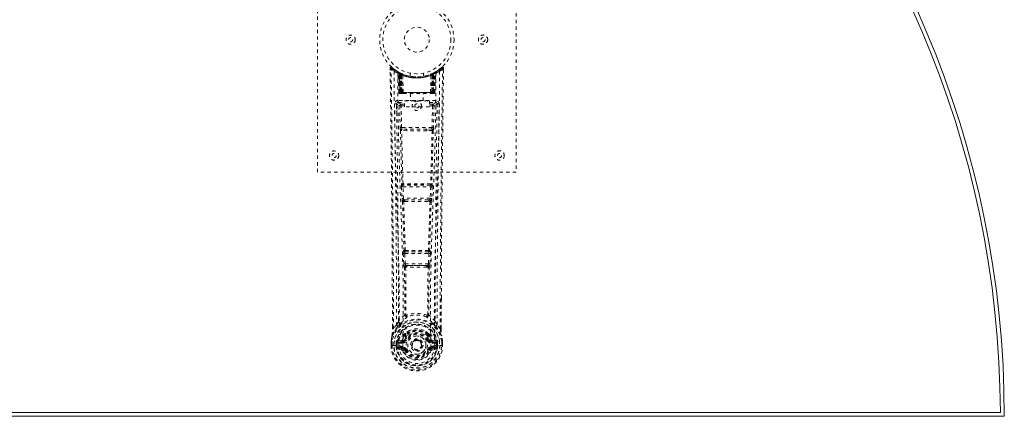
# Model space of a CAD drawing. Header units: inches. Extents: x -63 to 73, y -90 to 53.
# Tile 3 of 4: x 43 to 73, y 23 to 35. Entities that reach past the tile are written whole.
import ezdxf

# ---------------------------------------------------------------- set-up
doc = ezdxf.new("R2010")
doc.units = ezdxf.units.IN
doc.header["$MEASUREMENT"] = 0
doc.linetypes.add('SLD-Dashed', pattern=[0.075, 0.05, -0.025])
doc.linetypes.add('SLD-Solid', pattern=[0])

msp = doc.modelspace()

# ---------------------------------------------------------------- linework, layer by layer
at = {"color": 7, "linetype": 'SLD-Dashed', "lineweight": 0}
for p, q in [((52.096, 30.241), (52.096, 38.241)), ((58.096, 38.241), (58.096, 30.241)), ((54.289, 33.383), (54.29, 33.316)), ((54.319, 33.383), (54.339, 33.405)), ((54.38, 33.37), (54.338, 33.404)), ((55.853, 33.404), (55.812, 33.37)), ((55.902, 33.383), (55.872, 33.383)), ((55.9, 33.319), (55.901, 33.383)), ((55.901, 33.316), (55.902, 33.383)), ((55.902, 33.316), (55.902, 33.383)), ((54.528, 33.268), (54.514, 33.275)), ((54.534, 33.263), (54.52, 33.271)), ((54.543, 33.243), (54.529, 33.251)), ((54.55, 32.645), (54.529, 33.251)), ((54.563, 32.645), (54.543, 33.243)), ((54.581, 33.239), (54.546, 33.257)), ((54.63, 33.197), (54.561, 33.232)), ((54.582, 32.645), (54.561, 33.232)), ((54.562, 33.235), (54.584, 32.642)), ((54.575, 33.242), (54.601, 33.228)), ((54.589, 33.202), (54.601, 33.228)), ((54.589, 33.202), (54.589, 32.645)), ((54.596, 33.199), (54.589, 33.202)), ((54.596, 33.199), (54.609, 33.225)), ((54.596, 32.645), (54.596, 33.199)), ((54.613, 33.223), (54.598, 33.23)), ((54.601, 33.228), (54.609, 33.225)), ((54.602, 33.196), (54.614, 33.222)), ((54.602, 32.645), (54.602, 33.196)), ((54.602, 33.196), (54.609, 33.193)), ((54.609, 33.193), (54.621, 33.219)), ((54.609, 33.193), (54.609, 32.645)), ((54.614, 33.222), (54.613, 33.223)), ((54.621, 33.187), (54.633, 33.214)), ((54.621, 33.187), (54.621, 32.645)), ((54.627, 33.184), (54.621, 33.187)), ((54.627, 33.184), (54.639, 33.211)), ((54.627, 32.645), (54.627, 33.184)), ((54.63, 33.197), (54.631, 33.196)), ((54.649, 32.645), (54.63, 33.197)), ((54.631, 33.196), (54.65, 32.645)), ((54.633, 33.214), (54.639, 33.211)), ((54.68, 32.645), (54.675, 33.167)), ((54.896, 33.231), (54.896, 33.134)), ((55.296, 33.134), (55.296, 33.231)), ((55.512, 32.645), (55.516, 33.167)), ((55.542, 32.645), (55.561, 33.196)), ((55.562, 33.197), (55.543, 32.645)), ((55.553, 33.211), (55.559, 33.214)), ((55.553, 33.211), (55.565, 33.184)), ((55.559, 33.214), (55.571, 33.187)), ((55.561, 33.196), (55.562, 33.197)), ((55.631, 33.232), (55.562, 33.197)), ((55.571, 33.187), (55.565, 33.184)), ((55.565, 33.184), (55.565, 32.645)), ((55.57, 33.219), (55.583, 33.193)), ((55.578, 33.222), (55.571, 33.219)), ((55.571, 32.645), (55.571, 33.187)), ((55.585, 33.226), (55.577, 33.222)), ((55.577, 33.222), (55.59, 33.196)), ((55.579, 33.223), (55.578, 33.222)), ((55.646, 33.257), (55.579, 33.223)), ((55.583, 33.225), (55.59, 33.228)), ((55.583, 33.225), (55.595, 33.199)), ((55.583, 33.193), (55.59, 33.196)), ((55.583, 32.645), (55.583, 33.193)), ((55.59, 33.196), (55.589, 32.645)), ((55.59, 33.228), (55.599, 33.233)), ((55.59, 33.228), (55.603, 33.202)), ((55.603, 33.202), (55.595, 33.199)), ((55.595, 33.199), (55.595, 32.645)), ((55.603, 32.645), (55.603, 33.202)), ((55.608, 32.642), (55.63, 33.235)), ((55.61, 32.645), (55.631, 33.232)), ((55.628, 32.645), (55.649, 33.243)), ((55.642, 32.645), (55.663, 33.251)), ((55.663, 33.251), (55.649, 33.243)), ((55.677, 33.275), (55.664, 33.268)), ((54.55, 32.645), (54.563, 32.645)), ((54.582, 32.645), (54.649, 32.645)), ((54.589, 32.645), (54.596, 32.645)), ((54.59, 32.616), (54.597, 32.616)), ((54.593, 32.616), (54.603, 32.616)), ((55.595, 32.645), (54.596, 32.645)), ((54.609, 32.645), (54.602, 32.645)), ((54.603, 32.616), (54.61, 32.616)), ((54.609, 32.645), (55.583, 32.645)), ((54.612, 32.616), (54.666, 32.616)), ((54.621, 32.645), (54.627, 32.645)), ((54.621, 32.616), (54.628, 32.616)), ((55.565, 32.645), (54.627, 32.645)), ((54.666, 32.616), (54.628, 32.616)), ((54.65, 32.645), (54.649, 32.645)), ((54.679, 32.616), (54.687, 32.616)), ((54.68, 32.645), (55.512, 32.645)), ((54.687, 32.616), (55.504, 32.616)), ((54.901, 32.616), (54.901, 32.394)), ((55.291, 32.394), (55.291, 32.616)), ((55.504, 32.616), (55.512, 32.616)), ((55.526, 32.616), (55.58, 32.616)), ((55.564, 32.616), (55.526, 32.616)), ((55.543, 32.645), (55.542, 32.645)), ((55.543, 32.645), (55.61, 32.645)), ((55.564, 32.616), (55.57, 32.616)), ((55.565, 32.645), (55.571, 32.645)), ((55.582, 32.616), (55.589, 32.616)), ((55.589, 32.645), (55.583, 32.645)), ((55.589, 32.616), (55.598, 32.616)), ((55.595, 32.645), (55.603, 32.645)), ((55.595, 32.616), (55.602, 32.616)), ((55.628, 32.645), (55.642, 32.645)), ((54.485, 32.31), (54.483, 32.301)), ((54.484, 32.299), (54.487, 32.012)), ((54.528, 32.408), (54.528, 32.347)), ((55.664, 32.408), (54.528, 32.408)), ((54.528, 32.347), (54.726, 32.347)), ((54.577, 32.244), (54.593, 31.583)), ((54.622, 32.29), (54.622, 32.245)), ((54.726, 32.29), (54.622, 32.29)), ((54.637, 31.584), (54.622, 32.245)), ((54.726, 32.245), (54.622, 32.245)), ((54.726, 32.214), (54.726, 32.394)), ((54.726, 32.394), (55.476, 32.394)), ((55.476, 32.214), (54.726, 32.214)), ((55.476, 32.394), (55.476, 32.214)), ((55.476, 32.347), (55.664, 32.347)), ((55.57, 32.29), (55.476, 32.29)), ((55.57, 32.245), (55.476, 32.245)), ((55.57, 32.245), (55.554, 31.584)), ((55.57, 32.29), (55.57, 32.245)), ((55.615, 32.244), (55.599, 31.583)), ((55.664, 32.347), (55.664, 32.408)), ((55.705, 32.012), (55.708, 32.299)), ((55.709, 32.301), (55.707, 32.31)), ((55.554, 31.584), (54.637, 31.584)), ((54.798, 31.541), (54.645, 31.543)), ((55.394, 31.541), (54.798, 31.541)), ((55.546, 31.543), (55.394, 31.541)), ((54.791, 31.492), (54.634, 31.499)), ((55.557, 31.499), (55.401, 31.492)), ((58.096, 30.241), (52.096, 30.241)), ((54.631, 29.799), (54.648, 29.446)), ((54.645, 29.892), (54.637, 29.889)), ((54.675, 29.801), (55.516, 29.801)), ((54.692, 29.449), (54.675, 29.801)), ((54.682, 29.846), (54.69, 29.85)), ((55.51, 29.846), (54.682, 29.846)), ((55.516, 29.801), (55.499, 29.449)), ((55.502, 29.85), (55.51, 29.846)), ((55.561, 29.799), (55.544, 29.446)), ((55.555, 29.889), (55.547, 29.892)), ((55.499, 29.449), (54.692, 29.449)), ((54.698, 29.353), (54.73, 29.352)), ((54.739, 29.404), (54.707, 29.404)), ((54.739, 29.404), (55.453, 29.404)), ((55.453, 29.404), (55.484, 29.404)), ((55.462, 29.352), (55.494, 29.353)), ((54.686, 27.781), (54.702, 27.464)), ((54.709, 27.876), (54.695, 27.871)), ((54.73, 27.784), (55.462, 27.784)), ((54.746, 27.466), (54.73, 27.784)), ((54.739, 27.829), (54.753, 27.833)), ((55.453, 27.829), (54.739, 27.829)), ((55.438, 27.833), (55.453, 27.829)), ((55.462, 27.784), (55.445, 27.466)), ((55.483, 27.876), (55.497, 27.871)), ((55.506, 27.781), (55.49, 27.464)), ((55.445, 27.466), (54.746, 27.466)), ((54.804, 27.421), (54.765, 27.422)), ((54.804, 27.421), (55.388, 27.421)), ((55.427, 27.422), (55.388, 27.421)), ((54.757, 27.368), (54.797, 27.368)), ((55.395, 27.368), (55.435, 27.368)), ((55.832, 26.433), (55.832, 25.509)), ((55.833, 25.509), (55.836, 26.433)), ((54.768, 25.928), (54.768, 25.928)), ((55.423, 25.928), (55.423, 25.928)), ((54.484, 25.626), (54.388, 25.511)), ((55.803, 25.511), (55.707, 25.626)), ((54.359, 25.509), (54.358, 25.562)), ((54.36, 25.563), (54.36, 25.509)), ((54.728, 25.324), (54.727, 25.305)), ((54.735, 25.352), (54.747, 25.37)), ((54.751, 25.318), (54.751, 25.3)), ((55.441, 25.3), (55.44, 25.318)), ((55.445, 25.37), (55.457, 25.353)), ((55.464, 25.324), (55.464, 25.305)), ((54.316, 25.128), (54.316, 25.124)), ((54.316, 25.008), (54.316, 25.124)), ((54.316, 25.008), (54.32, 25.008)), ((54.317, 25.124), (54.317, 25.007)), ((54.32, 25.008), (54.373, 25.008)), ((54.346, 25.124), (54.346, 25.01)), ((54.373, 25.008), (54.396, 25.009)), ((54.396, 25.009), (54.555, 25.008)), ((54.497, 25.08), (54.467, 25.082)), ((54.467, 25.082), (54.467, 25.082)), ((54.467, 25.01), (54.467, 25.082)), ((54.467, 25.01), (54.467, 25.01)), ((54.497, 25.081), (54.503, 25.099)), ((54.497, 25.08), (54.497, 25.011)), ((54.502, 25.011), (54.497, 25.011)), ((54.503, 25.099), (54.502, 25.089)), ((54.502, 25.089), (54.502, 25.011)), ((54.513, 25.131), (54.509, 25.126)), ((54.513, 25.131), (54.523, 25.142)), ((54.638, 25.163), (54.523, 25.142)), ((54.523, 25.142), (54.523, 25.142)), ((54.523, 25.142), (54.523, 25.142)), ((54.537, 25.108), (54.667, 25.133)), ((54.537, 25.108), (54.537, 25.079)), ((54.667, 25.108), (54.537, 25.108)), ((54.667, 25.079), (54.537, 25.079)), ((54.667, 25.133), (54.667, 25.108)), ((54.667, 25.079), (54.667, 25.108)), ((54.722, 25.174), (54.749, 25.163)), ((54.939, 25.017), (54.94, 25.033)), ((54.94, 25.009), (54.939, 25.017)), ((55.443, 25.163), (55.47, 25.174)), ((55.525, 25.133), (55.655, 25.108)), ((55.525, 25.133), (55.525, 25.108)), ((55.655, 25.108), (55.525, 25.108)), ((55.525, 25.079), (55.525, 25.108)), ((55.655, 25.079), (55.525, 25.079)), ((55.668, 25.142), (55.554, 25.163)), ((55.637, 25.008), (55.795, 25.009)), ((55.655, 25.079), (55.655, 25.108)), ((55.668, 25.142), (55.679, 25.131)), ((55.679, 25.131), (55.679, 25.131)), ((55.679, 25.131), (55.679, 25.131)), ((55.683, 25.126), (55.679, 25.131)), ((55.689, 25.099), (55.689, 25.089)), ((55.694, 25.081), (55.689, 25.099)), ((55.689, 25.089), (55.689, 25.011)), ((55.689, 25.011), (55.695, 25.011)), ((55.724, 25.082), (55.695, 25.08)), ((55.695, 25.011), (55.695, 25.08)), ((55.724, 25.082), (55.724, 25.081)), ((55.724, 25.081), (55.724, 25.011)), ((55.795, 25.009), (55.818, 25.008)), ((55.818, 25.008), (55.871, 25.008)), ((55.846, 25.01), (55.846, 25.124)), ((55.871, 25.008), (55.875, 25.008)), ((55.874, 25.007), (55.874, 25.124)), ((55.875, 25.124), (55.875, 25.128)), ((55.875, 25.008), (55.875, 25.124)), ((54.52, 24.89), (54.639, 24.867)), ((54.551, 24.956), (54.551, 24.926)), ((54.551, 24.956), (54.667, 24.956)), ((54.667, 24.906), (54.551, 24.926)), ((54.551, 24.926), (54.667, 24.926)), ((54.667, 24.956), (54.667, 24.926)), ((54.667, 24.906), (54.667, 24.926)), ((54.672, 24.971), (54.672, 24.973)), ((54.727, 24.863), (54.723, 24.87)), ((54.749, 24.872), (54.727, 24.863)), ((55.465, 24.863), (55.443, 24.872)), ((55.465, 24.863), (55.519, 24.84)), ((55.519, 24.973), (55.519, 24.971)), ((55.525, 24.956), (55.525, 24.926)), ((55.525, 24.956), (55.641, 24.956)), ((55.641, 24.926), (55.525, 24.906)), ((55.525, 24.906), (55.525, 24.926)), ((55.525, 24.926), (55.641, 24.926)), ((55.553, 24.867), (55.671, 24.89)), ((55.641, 24.926), (55.641, 24.956))]:
    msp.add_line(p, q, dxfattribs=at)
at = {"color": 7, "linetype": 'SLD-Solid', "lineweight": 15}
for p, q in [((13.464, 22.985), (72.728, 22.985)), ((13.464, 22.985), (72.728, 22.985)), ((13.346, 22.866), (72.846, 22.866))]:
    msp.add_line(p, q, dxfattribs=at)
at = {"color": 7, "linetype": 'SLD-Dashed', "lineweight": 0, "flags": 128}
for points in [[(54.358, 25.562), (54.35, 28.132), (54.323, 30.757), (54.289, 33.383)], [(54.289, 33.383), (54.29, 33.382), (54.292, 33.383), (54.298, 33.383), (54.308, 33.383), (54.313, 33.383), (54.319, 33.383)], [(54.338, 33.403), (54.331, 33.407), (54.323, 33.409), (54.314, 33.41), (54.306, 33.408), (54.3, 33.405), (54.294, 33.399), (54.291, 33.393), (54.29, 33.385)], [(54.388, 25.511), (54.387, 26.974), (54.378, 28.448), (54.363, 29.895), (54.36, 30.143), (54.357, 30.401), (54.355, 30.616), (54.352, 30.845), (54.349, 31.095), (54.345, 31.366), (54.342, 31.584), (54.339, 31.847), (54.335, 32.171), (54.332, 32.381), (54.329, 32.639), (54.325, 32.902), (54.322, 33.149), (54.319, 33.383)], [(55.803, 25.511), (55.805, 26.976), (55.814, 28.448), (55.828, 29.895), (55.831, 30.116), (55.834, 30.346), (55.836, 30.549), (55.839, 30.748), (55.841, 30.964), (55.843, 31.113), (55.845, 31.27), (55.847, 31.427), (55.849, 31.544), (55.851, 31.684), (55.853, 31.847), (55.857, 32.179), (55.86, 32.383), (55.863, 32.638), (55.866, 32.899), (55.869, 33.148), (55.872, 33.383)], [(55.852, 33.405), (55.82, 33.377), (55.812, 33.371)], [(55.899, 33.382), (55.898, 33.39), (55.894, 33.398), (55.889, 33.404), (55.883, 33.409), (55.876, 33.412), (55.868, 33.413), (55.861, 33.411), (55.854, 33.407)], [(54.408, 33.289), (54.416, 32.242), (54.435, 31.197), (54.464, 30.155), (54.499, 29.117), (54.534, 28.083), (54.559, 27.053), (54.567, 26.028), (54.555, 25.008)], [(54.517, 33.234), (54.526, 32.189), (54.547, 31.146), (54.579, 30.106), (54.617, 29.07), (54.653, 28.039), (54.679, 27.012), (54.687, 25.991), (54.672, 24.974)], [(54.523, 33.268), (54.529, 33.257), (54.534, 33.243)], [(54.56, 33.24), (54.561, 33.234), (54.561, 33.232)], [(55.675, 33.234), (55.666, 32.189), (55.645, 31.146), (55.613, 30.107), (55.575, 29.071), (55.539, 28.04), (55.513, 27.013), (55.505, 25.991), (55.519, 24.974)], [(55.784, 33.289), (55.776, 32.242), (55.757, 31.197), (55.727, 30.155), (55.692, 29.117), (55.658, 28.083), (55.633, 27.053), (55.624, 26.029), (55.637, 25.008)], [(55.836, 26.433), (55.841, 28.132), (55.869, 30.757), (55.902, 33.316)], [(54.589, 32.645), (54.574, 32.645), (54.561, 32.645), (54.553, 32.645), (54.55, 32.645)], [(54.563, 32.645), (54.567, 32.645), (54.575, 32.645), (54.588, 32.645), (54.602, 32.645)], [(54.581, 32.646), (54.583, 32.639), (54.583, 32.637)], [(54.621, 32.645), (54.613, 32.645), (54.605, 32.645), (54.598, 32.645), (54.592, 32.645), (54.587, 32.645), (54.584, 32.645), (54.582, 32.645), (54.582, 32.645)], [(54.611, 32.617), (54.611, 32.617), (54.613, 32.617)], [(54.65, 32.645), (54.653, 32.645), (54.659, 32.645), (54.669, 32.645), (54.68, 32.645)], [(55.512, 32.645), (55.523, 32.645), (55.532, 32.645), (55.539, 32.645), (55.542, 32.645)], [(55.61, 32.645), (55.61, 32.645), (55.608, 32.645), (55.604, 32.645), (55.6, 32.645), (55.594, 32.645), (55.586, 32.645), (55.579, 32.645), (55.571, 32.645)], [(55.589, 32.645), (55.604, 32.645), (55.616, 32.645), (55.625, 32.645), (55.628, 32.645)], [(55.642, 32.645), (55.639, 32.645), (55.63, 32.645), (55.618, 32.645), (55.603, 32.645)], [(54.423, 32.301), (54.425, 32.165), (54.427, 31.993), (54.43, 31.784), (54.433, 31.539), (54.436, 31.29), (54.439, 31.071), (54.441, 30.917), (54.443, 30.779), (54.445, 30.658), (54.447, 30.503), (54.449, 30.34), (54.451, 30.183), (54.461, 29.37), (54.469, 28.552), (54.477, 27.579), (54.483, 26.589), (54.484, 25.626)], [(54.483, 32.301), (54.508, 32.273), (54.577, 32.244)], [(54.622, 32.29), (54.552, 32.318), (54.528, 32.347)], [(54.622, 32.245), (54.606, 32.245), (54.592, 32.244), (54.582, 32.244), (54.577, 32.244)], [(55.664, 32.347), (55.639, 32.318), (55.57, 32.29)], [(55.615, 32.244), (55.61, 32.244), (55.6, 32.244), (55.586, 32.245), (55.57, 32.245)], [(55.615, 32.244), (55.684, 32.273), (55.709, 32.301)], [(55.707, 25.626), (55.708, 26.146), (55.709, 26.679), (55.712, 27.225), (55.715, 27.739), (55.72, 28.269), (55.725, 28.821), (55.73, 29.31), (55.733, 29.568), (55.737, 29.84), (55.74, 30.129), (55.744, 30.433), (55.748, 30.708), (55.751, 30.949), (55.753, 31.14), (55.756, 31.355), (55.759, 31.596), (55.762, 31.821), (55.765, 32.014), (55.767, 32.174), (55.769, 32.301)], [(54.637, 31.584), (54.622, 31.584), (54.608, 31.583), (54.597, 31.583), (54.593, 31.583)], [(55.394, 31.541), (55.096, 31.541), (54.798, 31.541)], [(55.599, 31.583), (55.594, 31.583), (55.584, 31.583), (55.57, 31.584), (55.554, 31.584)], [(54.601, 31.501), (54.621, 30.696), (54.645, 29.892)], [(54.679, 29.889), (54.655, 30.693), (54.635, 31.499)], [(55.401, 31.492), (55.096, 31.492), (54.791, 31.492)], [(55.557, 31.499), (55.537, 30.693), (55.512, 29.889)], [(55.59, 31.501), (55.571, 30.696), (55.547, 29.892)], [(54.675, 29.801), (54.66, 29.801), (54.646, 29.8), (54.635, 29.799), (54.631, 29.799)], [(55.561, 29.799), (55.556, 29.799), (55.546, 29.8), (55.532, 29.801), (55.516, 29.801)], [(54.692, 29.449), (54.677, 29.448), (54.663, 29.447), (54.652, 29.447), (54.648, 29.446)], [(54.648, 29.446), (54.65, 29.415), (54.65, 29.412)], [(54.663, 29.357), (54.687, 28.615), (54.709, 27.876)], [(54.745, 27.87), (54.723, 28.61), (54.698, 29.353)], [(55.494, 29.353), (55.469, 28.61), (55.447, 27.87)], [(55.529, 29.357), (55.504, 28.615), (55.483, 27.876)], [(55.544, 29.446), (55.539, 29.447), (55.529, 29.447), (55.515, 29.448), (55.499, 29.449)], [(55.544, 29.446), (55.542, 29.415), (55.541, 29.412)], [(54.73, 27.784), (54.715, 27.783), (54.701, 27.782), (54.691, 27.782), (54.686, 27.781)], [(54.73, 27.784), (54.729, 27.792), (54.729, 27.801), (54.73, 27.808), (54.731, 27.815), (54.734, 27.825), (54.739, 27.829)], [(55.453, 27.829), (55.457, 27.825), (55.461, 27.815), (55.462, 27.808), (55.462, 27.801), (55.462, 27.792), (55.462, 27.784)], [(55.506, 27.781), (55.501, 27.782), (55.491, 27.782), (55.477, 27.783), (55.462, 27.784)], [(54.746, 27.466), (54.731, 27.466), (54.717, 27.465), (54.707, 27.464), (54.702, 27.464)], [(54.721, 27.375), (54.731, 26.654), (54.733, 25.936)], [(55.388, 27.421), (55.096, 27.42), (54.804, 27.421)], [(55.427, 27.422), (55.428, 27.422), (55.43, 27.423), (55.433, 27.426), (55.438, 27.436), (55.443, 27.45), (55.445, 27.466)], [(55.49, 27.464), (55.485, 27.464), (55.474, 27.465), (55.46, 27.466), (55.445, 27.466)], [(55.471, 27.375), (55.46, 26.654), (55.459, 25.936)], [(54.757, 27.368), (54.767, 26.647), (54.768, 25.928)], [(55.395, 27.368), (55.096, 27.366), (54.797, 27.368)], [(55.423, 25.928), (55.424, 26.647), (55.435, 27.368)], [(54.73, 25.927), (54.63, 25.839), (54.544, 25.739)], [(54.73, 25.927), (54.732, 25.917), (54.737, 25.908), (54.743, 25.902), (54.75, 25.899), (54.759, 25.899), (54.766, 25.902), (54.773, 25.908), (54.778, 25.917)], [(55.413, 25.917), (55.418, 25.908), (55.425, 25.902), (55.433, 25.899), (55.441, 25.899), (55.449, 25.902), (55.455, 25.908), (55.459, 25.917), (55.461, 25.927)], [(55.648, 25.739), (55.562, 25.839), (55.461, 25.927)], [(54.527, 25.587), (54.426, 25.463), (54.347, 25.309)], [(54.637, 25.69), (54.631, 25.684), (54.622, 25.675)], [(55.57, 25.675), (55.561, 25.684), (55.555, 25.69)], [(55.665, 25.587), (55.766, 25.463), (55.845, 25.309)], [(54.347, 25.309), (54.33, 25.229), (54.316, 25.128)], [(54.316, 25.124), (54.329, 25.221), (54.345, 25.298)], [(54.347, 25.309), (54.345, 25.303), (54.345, 25.298)], [(54.388, 25.511), (54.382, 25.511), (54.376, 25.51), (54.37, 25.51), (54.365, 25.51), (54.362, 25.51), (54.359, 25.509), (54.358, 25.509), (54.359, 25.509)], [(54.727, 25.305), (54.695, 25.253), (54.665, 25.185)], [(54.878, 25.457), (54.821, 25.428), (54.747, 25.37)], [(55.445, 25.37), (55.371, 25.428), (55.313, 25.457)], [(55.464, 25.305), (55.497, 25.253), (55.527, 25.185)], [(55.833, 25.509), (55.833, 25.509), (55.833, 25.509), (55.83, 25.51), (55.826, 25.51), (55.821, 25.51), (55.815, 25.51), (55.809, 25.511), (55.803, 25.511)], [(55.847, 25.298), (55.847, 25.303), (55.845, 25.309)], [(55.875, 25.128), (55.864, 25.218), (55.845, 25.309)], [(55.875, 25.124), (55.863, 25.221), (55.847, 25.298)], [(54.316, 25.128), (54.317, 25.128), (54.319, 25.128), (54.322, 25.128), (54.326, 25.127), (54.33, 25.126), (54.335, 25.126), (54.34, 25.125), (54.346, 25.124)], [(54.316, 25.124), (54.316, 25.124), (54.317, 25.124), (54.319, 25.124), (54.323, 25.124), (54.328, 25.124), (54.333, 25.124), (54.339, 25.124), (54.346, 25.124)], [(54.346, 25.01), (54.339, 25.01), (54.333, 25.009), (54.328, 25.009), (54.323, 25.009), (54.319, 25.009), (54.317, 25.008), (54.316, 25.008), (54.316, 25.008)], [(54.497, 25.011), (54.494, 25.011), (54.487, 25.011), (54.478, 25.01), (54.467, 25.01)], [(54.497, 25.08), (54.497, 25.08), (54.497, 25.081)], [(54.537, 25.079), (54.519, 25.081), (54.502, 25.089)], [(54.665, 25.185), (54.652, 25.168), (54.638, 25.163)], [(54.779, 25.287), (54.75, 25.238), (54.722, 25.174)], [(54.777, 25.151), (54.772, 25.154), (54.766, 25.156), (54.762, 25.158), (54.758, 25.159), (54.754, 25.161), (54.752, 25.162), (54.75, 25.163), (54.749, 25.163)], [(55.47, 25.174), (55.442, 25.238), (55.412, 25.287)], [(55.415, 25.151), (55.42, 25.154), (55.425, 25.156), (55.43, 25.158), (55.434, 25.159), (55.438, 25.161), (55.44, 25.162), (55.442, 25.163), (55.443, 25.163)], [(55.527, 25.185), (55.54, 25.168), (55.554, 25.163)], [(55.689, 25.089), (55.673, 25.081), (55.655, 25.079)], [(55.694, 25.081), (55.695, 25.08), (55.695, 25.08)], [(55.875, 25.128), (55.874, 25.128), (55.872, 25.128), (55.87, 25.128), (55.866, 25.127), (55.862, 25.126), (55.857, 25.126), (55.851, 25.125), (55.846, 25.124)], [(55.846, 25.124), (55.852, 25.124), (55.858, 25.124), (55.864, 25.124), (55.869, 25.124), (55.872, 25.124), (55.875, 25.124), (55.876, 25.124), (55.875, 25.124)], [(55.875, 25.008), (55.876, 25.008), (55.875, 25.008), (55.872, 25.009), (55.869, 25.009), (55.864, 25.009), (55.858, 25.009), (55.852, 25.01), (55.846, 25.01)], [(54.508, 24.939), (54.527, 24.952), (54.551, 24.956)], [(55.519, 24.971), (55.513, 24.894), (55.49, 24.82), (55.451, 24.751), (55.398, 24.691), (55.332, 24.642), (55.258, 24.606), (55.179, 24.585), (55.096, 24.577), (55.013, 24.585), (54.933, 24.606), (54.859, 24.642), (54.794, 24.691), (54.741, 24.751), (54.701, 24.82), (54.678, 24.894), (54.672, 24.971)], [(54.777, 24.884), (54.772, 24.881), (54.766, 24.879), (54.762, 24.877), (54.758, 24.875), (54.754, 24.874), (54.752, 24.873), (54.75, 24.872), (54.749, 24.872)], [(55.415, 24.884), (55.42, 24.881), (55.425, 24.879), (55.43, 24.877), (55.434, 24.875), (55.438, 24.874), (55.44, 24.873), (55.442, 24.872), (55.443, 24.872)], [(55.474, 24.879), (55.469, 24.871), (55.465, 24.863)], [(55.525, 24.906), (55.488, 24.892), (55.474, 24.879)], [(55.641, 24.956), (55.664, 24.952), (55.684, 24.939)]]:
    msp.add_lwpolyline(points, dxfattribs=at)
at = {"color": 7, "linetype": 'SLD-Dashed', "lineweight": 0}
for centre, radius in [((55.096, 34.241), 1.125), ((55.096, 34.241), 1.03), ((55.096, 34.241), 0.376), ((53.096, 34.241), 0.14), ((53.096, 34.241), 0.0625), ((57.096, 34.241), 0.141), ((57.096, 34.241), 0.0625), ((55.096, 32.241), 0.141), ((55.096, 32.241), 0.0625), ((52.596, 30.741), 0.14), ((52.596, 30.741), 0.0625), ((57.596, 30.741), 0.141), ((57.596, 30.741), 0.0625), ((55.096, 25.017), 0.7), ((55.096, 25.017), 0.69), ((55.096, 25.017), 0.623), ((55.096, 25.017), 0.32), ((55.096, 25.017), 0.275), ((55.096, 25.017), 0.188), ((55.096, 25.017), 0.156), ((55.096, 25.017), 0.142), ((55.096, 25.017), 0.139), ((55.096, 25.017), 0.138)]:
    msp.add_circle(centre, radius, dxfattribs=at)
at = {"color": 7, "linetype": 'SLD-Solid', "lineweight": 15}
for radius, start, end in [(29.75, 0, 180), (29.632, 0.2284, 179.7716), (29.632, 0.2284, 179.7716)]:
    msp.add_arc((43.096, 22.866), radius, start, end, dxfattribs=at)
at = {"color": 7, "linetype": 'SLD-Dashed', "lineweight": 0}
for centre, radius, start, end in [((54.319, 33.383), 0.03, 47.8634, 180.7201), ((55.098, 34.287), 1.213, 228.1751, 235.3209), ((55.096, 34.242), 1.158, 227.8705, 312.1289), ((55.093, 34.238), 1.123, 227.9073, 235.3631), ((55.1, 34.236), 1.12, 304.6289, 312.0869), ((55.096, 34.283), 1.209, 304.6689, 311.8404), ((55.872, 33.383), 0.03, 359.2797, 132.1368), ((55.802, 33.339), 0.0829, 31.825, 52.6311), ((54.438, 33.289), 0.03, 55.9354, 179.8271), ((55.083, 34.481), 1.37, 240.4506, 245.5693), ((55.096, 34.241), 1.127, 235.3512, 240.4895), ((54.499, 33.25), 0.03, 1.987, 58.9512), ((55.088, 34.229), 1.113, 238.9523, 239.8462), ((54.479, 33.213), 0.0714, 31.6395, 58.9257), ((54.558, 33.221), 0.0429, 114.165, 163.0257), ((55.096, 34.273), 1.19, 240.8884, 299.1116), ((54.513, 33.242), 0.0299, 1.9062, 59.7232), ((55.096, 34.241), 1.127, 239.7378, 244.7271), ((55.106, 34.263), 1.153, 239.9606, 244.0339), ((55.077, 33.865), 0.824, 228.2678, 233.6286), ((55.096, 34.241), 1.127, 240.489, 299.511), ((55.075, 33.859), 0.814, 229.1487, 234.4922), ((54.531, 33.231), 0.03, 16.8932, 61.2688), ((54.531, 33.231), 0.0299, 1.807, 60.77), ((55.095, 34.24), 1.126, 240.8009, 245.7391), ((55.075, 33.853), 0.807, 230.3871, 235.68), ((55.096, 34.24), 1.155, 244.3785, 295.6215), ((55.096, 34.24), 1.155, 245.0796, 294.9204), ((54.6, 33.196), 0.0297, 1.4781, 64.5208), ((54.601, 33.195), 0.0297, 1.4774, 64.5693), ((55.096, 34.24), 1.155, 246.0603, 293.9397), ((55.051, 33.793), 0.73, 234.7856, 238.9969), ((54.646, 33.185), 0.0346, 328.983, 15.1429), ((55.096, 34.205), 1.12, 247.9468, 292.0532), ((55.546, 33.185), 0.0345, 164.8483, 211.0208), ((55.141, 33.792), 0.729, 301.0012, 305.2161), ((55.095, 34.243), 1.129, 294.2669, 299.1928), ((55.591, 33.195), 0.0297, 115.4308, 178.5206), ((55.592, 33.196), 0.0297, 115.4776, 178.5233), ((55.116, 33.853), 0.806, 304.3187, 309.6137), ((55.12, 33.854), 0.809, 305.4894, 310.8698), ((55.646, 33.1), 0.138, 89.4166, 113.4594), ((55.115, 33.865), 0.824, 306.3714, 311.7317), ((55.66, 33.231), 0.0299, 119.2274, 178.1956), ((55.659, 33.233), 0.0273, 117.6535, 182.2992), ((55.111, 34.216), 1.098, 298.6324, 300.2658), ((55.679, 33.242), 0.0299, 120.2753, 178.0932), ((55.096, 34.242), 1.128, 299.5111, 304.6482), ((55.634, 33.221), 0.0429, 16.9741, 65.8349), ((55.693, 33.25), 0.03, 121.0455, 178.0163), ((55.108, 34.48), 1.369, 294.4306, 299.5496), ((55.754, 33.289), 0.03, 0.1687, 124.0688), ((54.58, 32.646), 0.03, 181.9967, 269.9943), ((54.611, 32.689), 0.0742, 215.9477, 253.262), ((54.593, 32.646), 0.03, 181.9674, 269.971), ((54.608, 32.784), 0.166, 259.5976, 268.342), ((54.612, 32.646), 0.03, 181.9312, 269.9375), ((55.008, 32.638), 0.412, 179.011, 183.0367), ((55.188, 32.639), 0.586, 179.3934, 182.0355), ((55.035, 32.638), 0.426, 179.0451, 182.9376), ((55.065, 32.638), 0.445, 179.089, 182.8217), ((55.074, 32.638), 0.447, 179.0898, 182.8024), ((54.679, 32.646), 0.0299, 181.7961, 269.8137), ((54.679, 32.646), 0.0299, 181.7966, 269.8133), ((54.715, 32.639), 0.0354, 169.2799, 219.1961), ((55.475, 32.639), 0.0369, 321.8624, 9.6616), ((55.512, 32.646), 0.0299, 270.1874, 358.2039), ((55.513, 32.646), 0.0299, 270.1867, 358.2034), ((55.12, 32.638), 0.445, 357.1783, 0.911), ((55.575, 32.652), 0.0356, 262.0688, 350.2931), ((55.126, 32.638), 0.445, 357.1794, 0.9098), ((55.58, 32.646), 0.03, 270.0636, 358.0677), ((55.156, 32.638), 0.426, 357.0624, 0.9549), ((55.002, 32.639), 0.587, 357.9696, 0.604), ((55.584, 32.782), 0.163, 271.7052, 280.6258), ((55.182, 32.638), 0.413, 356.9684, 0.9839), ((55.598, 32.646), 0.03, 270.029, 358.0315), ((55.581, 32.689), 0.0742, 286.7383, 324.0528), ((55.612, 32.646), 0.03, 270.0046, 358.0055), ((54.528, 32.303), 0.105, 90.0047, 180.7378), ((54.459, 30.704), 1.598, 89.1326, 91.2845), ((-445, 24.421), 499.545, 0.1512, 0.90393), ((54.527, 32.305), 0.0423, 88.0377, 173.4313), ((54.622, 32.245), 0.0451, 90.4304, 180.9009), ((55.57, 32.245), 0.0451, 359.0372, 89.5692), ((555.189, 24.421), 499.542, 179.09607, 179.8488), ((55.664, 32.303), 0.105, 359.2627, 89.9951), ((55.665, 32.305), 0.0423, 6.5682, 91.9628), ((55.733, 30.704), 1.597, 88.7154, 90.8678), ((54.994, 31.583), 0.401, 180.075, 191.8396), ((54.647, 31.498), 0.0456, 91.7542, 175.8261), ((54.744, 31.496), 0.109, 154.2107, 178.3447), ((54.743, 31.583), 0.105, 179.6329, 202.4707), ((54.879, 31.504), 0.0888, 155.604, 187.6366), ((55.313, 31.504), 0.0889, 352.365, 24.3943), ((55.449, 31.583), 0.105, 337.5264, 0.3684), ((55.447, 31.495), 0.111, 1.7822, 25.661), ((55.545, 31.498), 0.0456, 4.1741, 88.2456), ((55.198, 31.583), 0.401, 348.1479, 359.9218), ((54.627, 31.639), 0.141, 259.4648, 273.0587), ((55.565, 31.638), 0.139, 266.858, 280.6184), ((54.837, 29.83), 0.209, 163.5084, 188.4118), ((54.682, 29.891), 0.0451, 182.92, 269.4053), ((54.69, 29.895), 0.0451, 182.9876, 269.3794), ((54.672, 29.979), 0.091, 253.0017, 274.8398), ((54.73, 29.817), 0.0564, 148.2447, 195.7311), ((55.096, -6.757), 36.648, 89.3489, 90.651), ((54.734, 29.882), 0.055, 173.1608, 216.3314), ((55.096, -2.963), 32.816, 89.2909, 90.7091), ((55.501, 29.895), 0.0451, 270.621, 357.012), ((55.458, 29.882), 0.0546, 323.5203, 6.9859), ((55.51, 29.891), 0.0451, 270.594, 357.08), ((55.462, 29.817), 0.0564, 344.2676, 31.7581), ((55.52, 29.979), 0.0908, 265.1436, 287.0296), ((55.355, 29.83), 0.209, 351.5838, 16.4947), ((54.786, 29.414), 0.136, 180.7177, 204.7111), ((54.708, 29.359), 0.0456, 91.2548, 181.8233), ((54.69, 29.436), 0.0837, 251.1207, 275.2099), ((54.76, 29.447), 0.068, 178.3634, 218.9044), ((54.784, 29.363), 0.0867, 151.627, 186.5704), ((54.81, 29.365), 0.0814, 151.3083, 188.7555), ((55.096, 62.14), 32.79, 269.3606, 270.6394), ((55.096, 62.758), 33.356, 269.387, 270.613), ((55.381, 29.365), 0.0814, 351.2464, 28.6899), ((55.431, 29.447), 0.068, 321.1066, 1.6301), ((55.485, 29.362), 0.0424, 40.455, 90.4084), ((55.408, 29.363), 0.0869, 353.4632, 28.339), ((55.502, 29.437), 0.0843, 264.8689, 288.7999), ((55.484, 29.359), 0.0448, 357.9387, 42.9031), ((55.405, 29.414), 0.136, 335.3357, 359.2476), ((54.846, 27.81), 0.163, 158.1265, 190.2203), ((54.74, 27.874), 0.0451, 183.2281, 269.1386), ((54.754, 27.878), 0.0451, 183.3931, 269.1032), ((54.738, 27.945), 0.075, 247.0757, 274.8891), ((54.802, 27.864), 0.0578, 174.2244, 212.3456), ((55.096, -9.495), 37.367, 89.4615, 90.5382), ((55.096, -4.756), 32.591, 89.398, 90.6019), ((55.438, 27.878), 0.0451, 270.8964, 356.6073), ((55.39, 27.864), 0.0574, 327.5007, 5.9276), ((55.453, 27.945), 0.0749, 265.0979, 292.9452), ((55.452, 27.874), 0.0451, 270.861, 356.773), ((55.345, 27.81), 0.163, 349.778, 21.874), ((54.883, 27.455), 0.181, 177.2185, 206.4664), ((54.767, 27.376), 0.0457, 91.8536, 181.7289), ((54.751, 27.441), 0.073, 245.7492, 274.5936), ((54.804, 27.464), 0.0575, 177.8243, 227.5875), ((54.86, 27.38), 0.104, 155.9691, 186.1383), ((54.896, 27.381), 0.101, 156.5272, 187.7642), ((55.295, 27.381), 0.101, 352.2358, 23.4728), ((55.425, 27.376), 0.0457, 358.2719, 88.1456), ((55.332, 27.38), 0.104, 353.8605, 24.0311), ((55.441, 27.442), 0.0735, 265.5119, 294.1475), ((55.309, 27.455), 0.181, 333.5355, 2.7756), ((54.719, 25.935), 0.0133, 326.0917, 3.2907), ((54.791, 25.932), 0.0608, 184.0459, 286.2244), ((54.765, 25.999), 0.0708, 242.7155, 272.717), ((54.781, 25.93), 0.0128, 186.6286, 257.6763), ((55.096, 25.005), 0.966, 70.8189, 109.1818), ((54.85, 25.934), 0.0738, 193.2399, 235.0218), ((55.096, 25.08), 0.844, 70.0604, 109.9395), ((55.401, 25.932), 0.0608, 253.7748, 355.9553), ((55.341, 25.934), 0.0738, 304.9784, 346.7591), ((55.411, 25.93), 0.0128, 282.337, 353.368), ((55.427, 25.999), 0.0708, 267.2831, 297.2808), ((55.472, 25.935), 0.0133, 176.7941, 213.9441), ((55.096, 25.017), 0.787, 8.0937, 171.9063), ((55.096, 25.017), 0.758, 8.0936, 171.9064), ((55.096, 25.017), 0.632, 5.8273, 174.1727), ((49.76, 28.173), 5.368, 331.6681, 333.0305), ((54.818, 25.944), 0.461, 223.6634, 230.8251), ((55.096, 25.017), 0.602, 6.0327, 173.9673), ((56.077, 24.008), 2.213, 131.1324, 134.4919), ((54.604, 25.742), 0.0608, 182.5705, 302.0037), ((55.368, 25.178), 0.893, 128.8529, 145.0105), ((54.824, 25.178), 0.893, 34.9892, 51.1475), ((55.587, 25.742), 0.0608, 238.0029, 357.4265), ((54.114, 24.008), 2.213, 45.5087, 48.867), ((60.424, 28.169), 5.358, 206.9681, 208.3329), ((55.374, 25.944), 0.461, 309.1753, 316.335), ((53.172, 25.479), 1.187, 351.2125, 1.4269), ((50.874, 26.127), 3.568, 346.7476, 350.0568), ((54.96, 24.927), 0.492, 115.7076, 155.4805), ((54.904, 24.92), 0.441, 113.5938, 149.7436), ((54.758, 25.308), 0.0305, 185.718, 315.4478), ((54.75, 25.346), 0.0459, 241.132, 271.6962), ((54.772, 25.328), 0.0448, 146.2252, 184.9333), ((54.75, 25.364), 0.046, 241.1893, 271.7101), ((54.786, 25.373), 0.0396, 185.1734, 232.8796), ((55.096, 25.017), 0.376, 22.774, 157.226), ((55.096, 25.006), 0.453, 40.4511, 139.5489), ((54.784, 25.317), 0.033, 131.6192, 178.119), ((54.778, 25.322), 0.0347, 219.3965, 272.7324), ((55.096, 24.978), 0.494, 47.4884, 132.5116), ((55.096, 25.017), 0.346, 22.774, 157.226), ((55.096, 25.024), 0.411, 39.7064, 140.2937), ((55.096, 25.017), 0.275, 90, 270), ((55.096, 25.037), 0.473, 62.6138, 117.3862), ((55.096, 25.017), 0.275, 270, 90), ((55.434, 25.308), 0.0305, 224.55, 354.2838), ((55.414, 25.322), 0.0347, 267.2678, 320.6033), ((55.406, 25.373), 0.0396, 307.121, 354.8271), ((55.407, 25.317), 0.033, 1.8804, 48.3837), ((55.442, 25.364), 0.046, 268.2944, 298.8067), ((55.442, 25.346), 0.0459, 268.3037, 298.8675), ((55.226, 24.921), 0.499, 24.8897, 63.9925), ((55.419, 25.328), 0.0449, 355.0856, 33.9421), ((55.288, 24.92), 0.441, 30.2263, 66.4275), ((59.319, 26.127), 3.569, 189.9436, 193.252), ((57.02, 25.479), 1.187, 178.5719, 188.7896), ((55.096, 25.017), 0.78, 180, 359.3038), ((55.096, 25.017), 0.78, 180.7166, 359.2834), ((55.096, 25.017), 0.75, 180.5685, 359.4315), ((55.096, 25.017), 0.629, 180.6528, 359.3472), ((55.096, 25.017), 0.599, 180.6527, 359.3473), ((55.096, 25.017), 0.593, 180.6711, 187.6091), ((54.618, 25.086), 0.116, 159.6269, 173.114), ((54.537, 25.139), 0.0306, 205.4258, 270.9282), ((54.678, 25.206), 0.233, 238.0384, 268.5935), ((55.096, 25.002), 0.541, 179.3501, 0.6499), ((54.668, 25.163), 0.0299, 181.1728, 268.951), ((54.696, 25.191), 0.031, 190.1781, 328.3483), ((54.662, 25.198), 0.0649, 274.9229, 338.6806), ((54.667, 25.197), 0.089, 270, 337.226), ((54.667, 25.197), 0.119, 269.9997, 337.2266), ((55.096, 25.017), 0.157, 65.2931, 110.0155), ((55.525, 25.197), 0.119, 202.774, 269.9997), ((55.525, 25.197), 0.089, 202.774, 270), ((55.496, 25.191), 0.031, 211.5703, 349.9031), ((55.53, 25.198), 0.0649, 201.3172, 265.0786), ((55.518, 25.195), 0.221, 270.3103, 302.5183), ((55.524, 25.163), 0.0299, 271.0991, 358.7772), ((55.655, 25.139), 0.0306, 269.0712, 334.5737), ((55.603, 25.093), 0.0864, 4.572, 22.6871), ((55.096, 25.017), 0.593, 352.3909, 359.3289), ((55.697, 23.948), 1.063, 88.5476, 90.1457), ((55.846, 25.124), 0.03, 0.0028, 5.051), ((54.712, 24.966), 0.206, 187.6619, 201.6558), ((54.55, 24.897), 0.0299, 88.0475, 192.1076), ((54.668, 24.876), 0.0301, 91.4247, 197.649), ((54.63, 24.822), 0.0454, 22.4797, 78.6951), ((54.667, 24.837), 0.119, 22.7734, 90.0003), ((54.667, 24.837), 0.089, 22.774, 90), ((54.661, 24.835), 0.0715, 29.6353, 85.2039), ((54.128, 26.213), 1.477, 291.6228, 293.9242), ((55.096, 25.017), 0.459, 202.774, 337.226), ((55.096, 25.017), 0.4, 202.774, 337.226), ((55.096, 25.017), 0.376, 202.774, 337.226), ((55.096, 25.017), 0.346, 202.774, 337.226), ((55.525, 24.837), 0.119, 90.0003, 157.226), ((55.525, 24.837), 0.089, 90, 157.226), ((55.561, 24.822), 0.0453, 101.2447, 157.5805), ((55.524, 24.876), 0.0301, 342.349, 88.5772), ((55.642, 24.897), 0.0299, 347.8914, 91.9535), ((55.48, 24.966), 0.206, 338.3424, 352.3386)]:
    msp.add_arc(centre, radius, start, end, dxfattribs=at)

doc.saveas('drawing.dxf')
